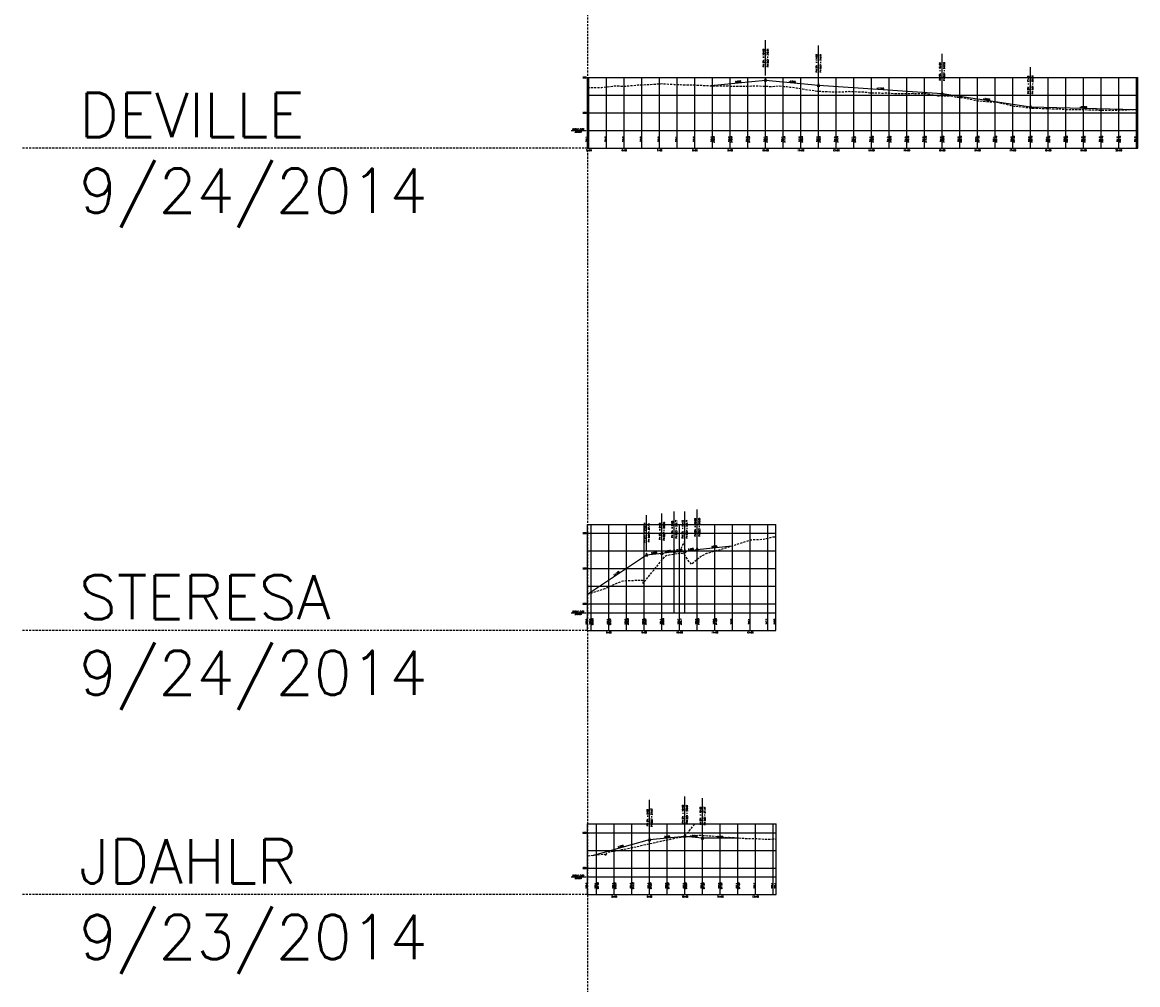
# Model space of a CAD drawing. Extents: x 114466 to 237039, y 16086 to 93345.
# Tile 68 of 81: x 219714 to 222872, y 35880 to 38605. Entities that reach past the tile are written whole.
import ezdxf
from ezdxf.enums import TextEntityAlignment as Align

# ---------------------------------------------------------------- set-up
doc = ezdxf.new("R2010")
doc.units = 0
doc.header["$LTSCALE"] = 50
doc.header["$MEASUREMENT"] = 0
doc.linetypes.add('HIDDEN_050%', pattern=[0.1875, 0.125, -0.0625])
doc.layers.get('0').update_dxf_attribs({"color": 1})
doc.layers.add('_CAB-PROF-TXT', color=31, linetype='HIDDEN_050%', plot=False)
for name, color, linetype in [('DEVILLE-PBASE', 101, 'Continuous'), ('DEVILLE-PEGC', 1, 'HIDDEN_050%'), ('DEVILLE-PEGCT', 101, 'Continuous'), ('DEVILLE-PFGC', 4, 'Continuous'), ('DEVILLE-PFGCT', 3, 'Continuous'), ('DEVILLE-PGRID', 251, 'Continuous'), ('DEVILLE-PGRIDT', 101, 'Continuous'), ('JDAHLR-PBASE', 101, 'Continuous'), ('JDAHLR-PEGC', 1, 'HIDDEN_050%'), ('JDAHLR-PEGCT', 101, 'Continuous'), ('JDAHLR-PFGC', 4, 'Continuous'), ('JDAHLR-PFGCT', 3, 'Continuous'), ('JDAHLR-PGRID', 251, 'Continuous'), ('JDAHLR-PGRIDT', 101, 'Continuous'), ('STERESA-PBASE', 101, 'Continuous'), ('STERESA-PEGC', 1, 'HIDDEN_050%'), ('STERESA-PEGCT', 101, 'Continuous'), ('STERESA-PFGC', 4, 'Continuous'), ('STERESA-PFGCT', 3, 'Continuous'), ('STERESA-PGRID', 251, 'Continuous'), ('STERESA-PGRIDT', 101, 'Continuous')]:
    doc.layers.add(name, color=color, linetype=linetype)
doc.styles.add('C10O', font='complex', dxfattribs={"oblique": 20, "height": 4.167})
doc.styles.add('L140', font='ROMANSM.shx', dxfattribs={"height": 14})
doc.styles.add('l80', font='ROMANSM.shx', dxfattribs={"height": 8})

# ---------------------------------------------------------------- blocks, each defined once
blk = doc.blocks.new('datum')
blk.add_line((-1.625, 0), (-0.125, 0))
at = {"style": 'C10O', "oblique": 20}
blk.add_text('DATUM ELEV', height=0.1389, dxfattribs=at).set_placement((-0.9375, 0.05), align=Align.CENTER)
blk.add_attdef('DATUM', text='', height=0.1389, dxfattribs=at).set_placement((-0.9375, -0.18889), align=Align.CENTER)
blk = doc.blocks.new('pvi2')
for p, q in [((0, 0.1), (-0.075, -0.05)), ((0.075, -0.05), (0, 0.1)), ((-0.075, -0.05), (0.075, -0.05))]:
    blk.add_line(p, q)
blk.add_circle((0, 0), 0.0125)
at = {"flags": 1}
for tag, p in [('K', (0, -0.005)), ('LENGTH', (0, -0.033))]:
    blk.add_attdef(tag, text='', height=0.01, dxfattribs=at).set_placement(p, align=Align.CENTER)

msp = doc.modelspace()

# ---------------------------------------------------------------- linework, layer by layer
at = {"layer": '_CAB-PROF-TXT'}
for p, q in [((221314.3069, 54640.73615), (221314.3069, 31935.7308)), ((221314.3069, 38248.57291), (219714.04508, 38248.57291)), ((221574.73919, 37107.29884), (221589.38066, 37134.78666)), ((221314.3069, 36883.44884), (219714.04508, 36883.44884)), ((221589.95014, 36301.0808), (221617.7706, 36334.9424)), ((221314.3069, 36135.7308), (219714.04508, 36135.7308))]:
    msp.add_line(p, q, dxfattribs=at)
at = {"layer": 'DEVILLE-PBASE'}
for p, q in [((221314.3069, 38248.57291), (221314.3069, 38298.57291)), ((221314.3069, 38298.57291), (222871.92376, 38298.57291)), ((221318.2169, 38248.57291), (221318.2169, 38298.57291)), ((221368.2169, 38248.57291), (221368.2169, 38298.57291)), ((221418.2169, 38248.57291), (221418.2169, 38298.57291)), ((221468.2169, 38248.57291), (221468.2169, 38298.57291)), ((221518.2169, 38248.57291), (221518.2169, 38298.57291)), ((221568.2169, 38248.57291), (221568.2169, 38298.57291)), ((221618.2169, 38248.57291), (221618.2169, 38298.57291)), ((221668.2169, 38248.57291), (221668.2169, 38298.57291)), ((221718.2169, 38248.57291), (221718.2169, 38298.57291)), ((221768.2169, 38248.57291), (221768.2169, 38298.57291)), ((221818.2169, 38248.57291), (221818.2169, 38298.57291)), ((221868.2169, 38248.57291), (221868.2169, 38298.57291)), ((221918.2169, 38248.57291), (221918.2169, 38298.57291)), ((221968.2169, 38248.57291), (221968.2169, 38298.57291)), ((222018.2169, 38248.57291), (222018.2169, 38298.57291)), ((222068.2169, 38248.57291), (222068.2169, 38298.57291)), ((222118.2169, 38248.57291), (222118.2169, 38298.57291)), ((222168.2169, 38248.57291), (222168.2169, 38298.57291)), ((222218.2169, 38248.57291), (222218.2169, 38298.57291)), ((222268.2169, 38248.57291), (222268.2169, 38298.57291)), ((222318.2169, 38248.57291), (222318.2169, 38298.57291)), ((222368.2169, 38248.57291), (222368.2169, 38298.57291)), ((222418.2169, 38248.57291), (222418.2169, 38298.57291)), ((222468.2169, 38248.57291), (222468.2169, 38298.57291)), ((222518.2169, 38248.57291), (222518.2169, 38298.57291)), ((222568.2169, 38248.57291), (222568.2169, 38298.57291)), ((222618.2169, 38248.57291), (222618.2169, 38298.57291)), ((222668.2169, 38248.57291), (222668.2169, 38298.57291)), ((222718.2169, 38248.57291), (222718.2169, 38298.57291)), ((222768.2169, 38248.57291), (222768.2169, 38298.57291)), ((222818.2169, 38248.57291), (222818.2169, 38298.57291)), ((222868.2169, 38248.57291), (222868.2169, 38298.57291)), ((222871.92376, 38248.57291), (222871.92376, 38298.57291)), ((221314.3069, 38248.57291), (222871.92376, 38248.57291))]:
    msp.add_line(p, q, dxfattribs=at)
at = {"layer": 'DEVILLE-PEGC', "flags": 128}
msp.add_lwpolyline([(221314.3069, 38419.17086), (221320.72657, 38420.3945), (221350.00024, 38420.90724), (221354.84108, 38420.64996), (221358.79778, 38421.20806), (221388.95595, 38424.79055), (221420.7973, 38424.66223), (221423.07085, 38424.59293), (221425.85239, 38424.79881), (221457.18547, 38427.62202), (221482.79683, 38428.86737), (221491.29996, 38429.05934), (221501.70295, 38429.94679), (221525.41438, 38431.60376), (221544.79506, 38430.06928), (221559.52907, 38429.36731), (221574.70307, 38428.63994), (221577.38559, 38428.51139), (221608.29076, 38428.22374), (221648.72785, 38426.1492), (221680.0922, 38424.44099), (221686.55452, 38424.92395), (221695.81738, 38424.81383), (221702.47331, 38424.78075), (221712.16181, 38424.7326), (221727.42434, 38424.28658), (221727.44543, 38424.28658), (221737.82579, 38424.0298), (221742.91492, 38423.82422), (221759.05239, 38424.1789), (221759.07348, 38424.1789), (221767.21462, 38424.41232), (221767.21498, 38424.41232), (221789.82141, 38425.09099), (221790.13933, 38425.10289), (221790.53548, 38425.12298), (221790.65621, 38425.15676), (221794.11893, 38425.37321), (221794.80703, 38425.36627), (221806.4772, 38424.62865), (221829.61581, 38423.6312), (221833.95, 38423.26011), (221835.78332, 38423.23305), (221836.14955, 38423.25361), (221837.41681, 38423.36769), (221856.56344, 38424.95625), (221870.84119, 38423.6761), (221878.11267, 38423.03032), (221879.00455, 38422.9294), (221882.00123, 38422.53299), (221887.77464, 38421.70321), (221905.83638, 38419.63045), (221916.08576, 38418.02719), (221920.32515, 38417.10485), (221921.34242, 38416.75892), (221922.67272, 38416.61314), (221939.12478, 38413.88134), (221972.41164, 38409.64102), (221974.83127, 38409.69223), (222007.55964, 38408.29836), (222020.23771, 38407.96839), (222039.1666, 38408.48062), (222039.18769, 38408.48062), (222046.7444, 38408.93733), (222054.67909, 38409.64313), (222055.61528, 38409.59231), (222070.79465, 38409.01833), (222070.81574, 38409.01833), (222102.4227, 38407.44976), (222102.44379, 38407.44976), (222103.57088, 38407.3814), (222112.8091, 38405.82911), (222134.05075, 38405.1673), (222134.07184, 38405.1673), (222151.7177, 38404.74439), (222158.37344, 38405.36223), (222165.6788, 38404.91727), (222165.69989, 38404.91727), (222189.60013, 38403.24202), (222197.30685, 38403.11923), (222197.32794, 38403.11923), (222198.56798, 38403.12307), (222201.04032, 38403.31998), (222228.9349, 38403.80244), (222228.95599, 38403.80244), (222235.47157, 38404.02908), (222239.44817, 38403.82674), (222239.44894, 38403.82674), (222253.58083, 38403.16032), (222271.14622, 38403.82227), (222305.29552, 38396.87027), (222306.79221, 38396.64887), (222307.56208, 38396.66446), (222342.43843, 38397.04789), (222361.54445, 38392.6511), (222378.08467, 38391.8858), (222410.23957, 38384.59328), (222415.52682, 38384.14912), (222421.12698, 38382.99656), (222469.50806, 38378.83458), (222481.43098, 38377.06792), (222485.10499, 38376.52631), (222513.03794, 38369.96066), (222513.05902, 38369.96066), (222521.85171, 38367.96703), (222522.96483, 38367.76104), (222544.66598, 38365.50217), (222544.68707, 38365.50217), (222562.14862, 38363.29466), (222571.13088, 38362.22128), (222576.29403, 38362.12575), (222576.31512, 38362.12575), (222600.19346, 38361.26914), (222600.20254, 38361.26914), (222607.01056, 38360.97486), (222619.25726, 38360.71336), (222655.01456, 38359.61093), (222667.26126, 38358.35958), (222703.01781, 38358.35213), (222715.26426, 38357.91077), (222751.02156, 38357.31487), (222763.26826, 38356.5138), (222799.02481, 38355.75774), (222811.27126, 38356.54861), (222847.02856, 38357.80746), (222859.27526, 38357.84445), (222871.92276, 38358.09475)], dxfattribs=at)
at = {"layer": 'DEVILLE-PFGC'}
for p, q in [((221663.76615, 38426.17784), (221818.2169, 38441.62291)), ((221818.2169, 38441.62291), (221968.2169, 38426.62291)), ((221968.2169, 38426.62291), (222318.2169, 38403.08687)), ((222318.2169, 38403.08687), (222568.2169, 38365.58687)), ((222568.2169, 38365.58687), (222867.90195, 38358.09475))]:
    msp.add_line(p, q, dxfattribs=at)
at = {"layer": 'DEVILLE-PFGCT'}
for p, q in [((221818.2169, 38454.12291), (221818.2169, 38554.12291)), ((221968.2169, 38439.12291), (221968.2169, 38539.12291)), ((222318.2169, 38415.58687), (222318.2169, 38515.58687)), ((222568.2169, 38378.08687), (222568.2169, 38478.08687))]:
    msp.add_line(p, q, dxfattribs=at)
at = {"layer": 'DEVILLE-PGRID'}
for p, q in [((221314.3069, 38298.57291), (221314.3069, 38448.57291)), ((221314.3069, 38448.57291), (222871.92376, 38448.57291)), ((221318.2169, 38298.57291), (221318.2169, 38448.57291)), ((221368.2169, 38298.57291), (221368.2169, 38448.57291)), ((221418.2169, 38298.57291), (221418.2169, 38448.57291)), ((221468.2169, 38298.57291), (221468.2169, 38448.57291)), ((221518.2169, 38298.57291), (221518.2169, 38448.57291)), ((221568.2169, 38298.57291), (221568.2169, 38448.57291)), ((221618.2169, 38298.57291), (221618.2169, 38448.57291)), ((221668.2169, 38298.57291), (221668.2169, 38448.57291)), ((221718.2169, 38298.57291), (221718.2169, 38448.57291)), ((221768.2169, 38298.57291), (221768.2169, 38448.57291)), ((221818.2169, 38298.57291), (221818.2169, 38448.57291)), ((221868.2169, 38298.57291), (221868.2169, 38448.57291)), ((221918.2169, 38298.57291), (221918.2169, 38448.57291)), ((221968.2169, 38298.57291), (221968.2169, 38448.57291)), ((222018.2169, 38298.57291), (222018.2169, 38448.57291)), ((222068.2169, 38298.57291), (222068.2169, 38448.57291)), ((222118.2169, 38298.57291), (222118.2169, 38448.57291)), ((222168.2169, 38298.57291), (222168.2169, 38448.57291)), ((222218.2169, 38298.57291), (222218.2169, 38448.57291)), ((222268.2169, 38298.57291), (222268.2169, 38448.57291)), ((222318.2169, 38298.57291), (222318.2169, 38448.57291)), ((222368.2169, 38298.57291), (222368.2169, 38448.57291)), ((222418.2169, 38298.57291), (222418.2169, 38448.57291)), ((222468.2169, 38298.57291), (222468.2169, 38448.57291)), ((222518.2169, 38298.57291), (222518.2169, 38448.57291)), ((222568.2169, 38298.57291), (222568.2169, 38448.57291)), ((222618.2169, 38298.57291), (222618.2169, 38448.57291)), ((222668.2169, 38298.57291), (222668.2169, 38448.57291)), ((222718.2169, 38298.57291), (222718.2169, 38448.57291)), ((222768.2169, 38298.57291), (222768.2169, 38448.57291)), ((222818.2169, 38298.57291), (222818.2169, 38448.57291)), ((222868.2169, 38298.57291), (222868.2169, 38448.57291)), ((222871.92376, 38298.57291), (222871.92376, 38448.57291)), ((221314.3069, 38398.57291), (222871.92376, 38398.57291)), ((221314.3069, 38348.57291), (222871.92376, 38348.57291))]:
    msp.add_line(p, q, dxfattribs=at)
at = {"layer": 'JDAHLR-PBASE'}
for p, q in [((221314.3069, 36135.7308), (221314.3069, 36185.7308)), ((221314.3069, 36185.7308), (221848.78072, 36185.7308)), ((221339.95014, 36135.7308), (221339.95014, 36185.7308)), ((221389.95014, 36135.7308), (221389.95014, 36185.7308)), ((221439.95014, 36135.7308), (221439.95014, 36185.7308)), ((221489.95014, 36135.7308), (221489.95014, 36185.7308)), ((221539.95014, 36135.7308), (221539.95014, 36185.7308)), ((221589.95014, 36135.7308), (221589.95014, 36185.7308)), ((221639.95014, 36135.7308), (221639.95014, 36185.7308)), ((221689.95014, 36135.7308), (221689.95014, 36185.7308)), ((221739.95014, 36135.7308), (221739.95014, 36185.7308)), ((221789.95014, 36135.7308), (221789.95014, 36185.7308)), ((221839.95014, 36135.7308), (221839.95014, 36185.7308)), ((221848.78072, 36135.7308), (221848.78072, 36185.7308)), ((221314.3069, 36135.7308), (221848.78072, 36135.7308))]:
    msp.add_line(p, q, dxfattribs=at)
at = {"layer": 'JDAHLR-PEGC', "flags": 128}
msp.add_lwpolyline([(221314.3069, 36244.93749), (221321.5844, 36245.93018), (221362.31631, 36250.03945), (221365.93758, 36245.99301), (221368.81477, 36253.43003), (221369.55613, 36254.21913), (221372.57355, 36256.26975), (221375.0851, 36256.44705), (221396.75498, 36259.98842), (221408.44038, 36262.13585), (221411.20332, 36263.02417), (221427.48098, 36266.15235), (221441.50322, 36268.60723), (221466.55499, 36274.17146), (221469.95054, 36275.29178), (221483.8368, 36278.43828), (221517.42081, 36285.8846), (221537.40784, 36289.94716), (221565.51408, 36295.92211), (221569.90498, 36296.88004), (221605.13842, 36300.62837), (221605.987, 36300.70396), (221606.21405, 36300.7357), (221606.62384, 36300.78039), (221623.40353, 36303.06907), (221628.89578, 36303.81907), (221629.03474, 36303.83849), (221629.27939, 36303.81349), (221633.22867, 36303.58507), (221657.82485, 36302.09416), (221660.09348, 36301.97108), (221686.43562, 36300.05465), (221686.70883, 36300.02625), (221687.40734, 36299.97395), (221711.37375, 36297.5598), (221714.32477, 36297.78719), (221714.93883, 36297.76265), (221720.22078, 36297.42658), (221760.15479, 36294.70639), (221770.38101, 36294.50755), (221806.27386, 36293.64836), (221807.94493, 36293.25818), (221816.78255, 36292.66389), (221820.09651, 36292.66041), (221841.65918, 36292.93676), (221848.77972, 36292.92325)], dxfattribs=at)
at = {"layer": 'JDAHLR-PFGC'}
for p, q in [((221328.18902, 36246.59649), (221489.95014, 36291.0808)), ((221489.95014, 36291.0808), (221589.95014, 36301.0808)), ((221589.95014, 36301.0808), (221639.95014, 36296.0808)), ((221639.95014, 36296.0808), (221739.95014, 36296.08267))]:
    msp.add_line(p, q, dxfattribs=at)
at = {"layer": 'JDAHLR-PFGCT'}
for p, q in [((221589.95014, 36313.5808), (221589.95014, 36413.5808)), ((221489.95014, 36303.5808), (221489.95014, 36403.5808)), ((221639.95014, 36308.5808), (221639.95014, 36408.5808))]:
    msp.add_line(p, q, dxfattribs=at)
at = {"layer": 'JDAHLR-PGRID'}
for p, q in [((221314.3069, 36185.7308), (221314.3069, 36335.7308)), ((221314.3069, 36335.7308), (221848.78072, 36335.7308)), ((221339.95014, 36185.7308), (221339.95014, 36335.7308)), ((221389.95014, 36185.7308), (221389.95014, 36335.7308)), ((221439.95014, 36185.7308), (221439.95014, 36335.7308)), ((221489.95014, 36185.7308), (221489.95014, 36335.7308)), ((221539.95014, 36185.7308), (221539.95014, 36335.7308)), ((221589.95014, 36185.7308), (221589.95014, 36335.7308)), ((221639.95014, 36185.7308), (221639.95014, 36335.7308)), ((221689.95014, 36185.7308), (221689.95014, 36335.7308)), ((221739.95014, 36185.7308), (221739.95014, 36335.7308)), ((221789.95014, 36185.7308), (221789.95014, 36335.7308)), ((221839.95014, 36185.7308), (221839.95014, 36335.7308)), ((221848.78072, 36185.7308), (221848.78072, 36335.7308)), ((221314.3069, 36310.7308), (221848.78072, 36310.7308)), ((221314.3069, 36260.7308), (221848.78072, 36260.7308)), ((221314.3069, 36210.7308), (221848.78072, 36210.7308))]:
    msp.add_line(p, q, dxfattribs=at)
at = {"layer": 'STERESA-PBASE'}
for p, q in [((221314.3069, 36883.44884), (221314.3069, 36933.44884)), ((221314.3069, 36933.44884), (221846.97253, 36933.44884)), ((221324.73919, 36883.44884), (221324.73919, 36933.44884)), ((221374.73919, 36883.44884), (221374.73919, 36933.44884)), ((221424.73919, 36883.44884), (221424.73919, 36933.44884)), ((221474.73919, 36883.44884), (221474.73919, 36933.44884)), ((221524.73919, 36883.44884), (221524.73919, 36933.44884)), ((221574.73919, 36883.44884), (221574.73919, 36933.44884)), ((221624.73919, 36883.44884), (221624.73919, 36933.44884)), ((221674.73919, 36883.44884), (221674.73919, 36933.44884)), ((221724.73919, 36883.44884), (221724.73919, 36933.44884)), ((221774.73919, 36883.44884), (221774.73919, 36933.44884)), ((221824.73919, 36883.44884), (221824.73919, 36933.44884)), ((221846.97253, 36883.44884), (221846.97253, 36933.44884)), ((221314.3069, 36883.44884), (221846.97253, 36883.44884))]:
    msp.add_line(p, q, dxfattribs=at)
at = {"layer": 'STERESA-PEGC', "flags": 128}
msp.add_lwpolyline([(221314.3069, 36986.10409), (221331.95982, 36991.89244), (221331.98091, 36991.89244), (221356.75245, 36999.76868), (221362.92276, 37002.19839), (221363.58787, 37002.27266), (221363.60896, 37002.27266), (221364.60397, 37002.42682), (221395.21592, 37016.12136), (221395.23701, 37016.12136), (221414.39527, 37024.03406), (221426.84397, 37024.63325), (221426.86506, 37024.63325), (221458.47202, 37025.64272), (221458.49311, 37025.64272), (221463.49857, 37025.75438), (221468.9399, 37025.86856), (221470.06428, 37025.67812), (221471.21016, 37016.6703), (221471.23706, 37016.45883), (221473.39266, 37019.10096), (221526.45631, 37084.14142), (221527.87362, 37085.69738), (221533.20749, 37093.44031), (221533.25941, 37093.51031), (221533.29948, 37093.53437), (221537.0991, 37095.82593), (221537.16699, 37095.83781), (221539.76744, 37096.32752), (221556.40669, 37099.44987), (221556.85249, 37099.5377), (221575.18161, 37102.15731), (221576.57567, 37102.41246), (221579.26067, 37102.3706), (221585.55574, 37101.09673), (221586.63618, 37100.5479), (221599.69098, 37080.05607), (221607.62003, 37071.15536), (221636.87409, 37094.20712), (221652.466, 37101.82153), (221706.09622, 37117.33731), (221712.88378, 37119.53113), (221732.92523, 37126.05677), (221736.25782, 37127.11352), (221764.53219, 37136.18414), (221764.55328, 37136.18414), (221776.52995, 37139.67499), (221779.65304, 37140.2822), (221796.16024, 37141.11889), (221796.18133, 37141.11889), (221812.35488, 37141.44579), (221819.5845, 37143.44173), (221819.59305, 37143.44173), (221839.7212, 37148.6917), (221846.97153, 37148.53655)], dxfattribs=at)
at = {"layer": 'STERESA-PFGC'}
for p, q in [((221524.73919, 37101.69884), (221559.73919, 37107.29884)), ((221524.73919, 37101.69884), (221559.73919, 37107.29884)), ((221559.73919, 37107.29884), (221589.73919, 37107.29884)), ((221559.73919, 37107.29884), (221589.73919, 37107.29884)), ((221589.73919, 37107.29884), (221624.73919, 37112.89884)), ((221589.73919, 37107.29884), (221624.73919, 37112.89884)), ((221624.73919, 37112.89884), (221722.55622, 37122.68055)), ((221624.73919, 37112.89884), (221722.55622, 37122.68055)), ((221314.3069, 36986.10409), (221481.6771, 37097.39263)), ((221314.3069, 36986.10409), (221481.6771, 37097.39263)), ((221481.6771, 37097.39263), (221524.73919, 37101.69884)), ((221481.6771, 37097.39263), (221524.73919, 37101.69884))]:
    msp.add_line(p, q, dxfattribs=at)
at = {"layer": 'STERESA-PFGCT'}
for p, q in [((221481.6771, 37109.89263), (221481.6771, 37209.89263)), ((221524.73919, 37114.19884), (221524.73919, 37214.19884)), ((221559.73919, 37119.79884), (221559.73919, 37219.79884)), ((221589.73919, 37119.79884), (221589.73919, 37219.79884)), ((221624.73919, 37125.39884), (221624.73919, 37225.39884))]:
    msp.add_line(p, q, dxfattribs=at)
at = {"layer": 'STERESA-PGRID'}
for p, q in [((221314.3069, 36933.44884), (221314.3069, 37183.44884)), ((221314.3069, 37183.44884), (221846.97253, 37183.44884)), ((221324.73919, 36933.44884), (221324.73919, 37183.44884)), ((221374.73919, 36933.44884), (221374.73919, 37183.44884)), ((221424.73919, 36933.44884), (221424.73919, 37183.44884)), ((221474.73919, 36933.44884), (221474.73919, 37183.44884)), ((221524.73919, 36933.44884), (221524.73919, 37183.44884)), ((221559.73919, 36933.44884), (221559.73919, 37183.44884)), ((221574.73919, 36933.44884), (221574.73919, 37183.44884)), ((221589.73919, 36933.44884), (221589.73919, 37183.44884)), ((221624.73919, 36933.44884), (221624.73919, 37183.44884)), ((221674.73919, 36933.44884), (221674.73919, 37183.44884)), ((221724.73919, 36933.44884), (221724.73919, 37183.44884)), ((221774.73919, 36933.44884), (221774.73919, 37183.44884)), ((221824.73919, 36933.44884), (221824.73919, 37183.44884)), ((221846.97253, 36933.44884), (221846.97253, 37183.44884)), ((221314.3069, 37158.44884), (221846.97253, 37158.44884)), ((221314.3069, 37108.44884), (221846.97253, 37108.44884)), ((221314.3069, 37058.44884), (221846.97253, 37058.44884)), ((221314.3069, 37008.44884), (221846.97253, 37008.44884)), ((221314.3069, 36958.44884), (221846.97253, 36958.44884))]:
    msp.add_line(p, q, dxfattribs=at)

# ---------------------------------------------------------------- block references
at = {"layer": 'DEVILLE-PBASE', "xscale": 28.79769618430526, "yscale": 28.79769618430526, "zscale": 28.79769618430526}
msp.add_blockref('datum', (221314.3069, 38298.57291), dxfattribs=at).add_auto_attribs({'DATUM': '290.00'})
at = {"layer": 'DEVILLE-PFGC', "xscale": 48.01920768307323, "yscale": 48.01920768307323, "zscale": 48.01920768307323}
for p in [(221818.2169, 38441.62291), (221968.2169, 38426.62291), (222318.2169, 38403.08687), (222568.2169, 38365.58687)]:
    msp.add_blockref('pvi2', p, dxfattribs=at)
at = {"layer": 'JDAHLR-PBASE', "xscale": 28.79769618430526, "yscale": 28.79769618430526, "zscale": 28.79769618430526}
msp.add_blockref('datum', (221314.3069, 36185.7308), dxfattribs=at).add_auto_attribs({'DATUM': '255.00'})
at = {"layer": 'JDAHLR-PFGC', "xscale": 48.01920768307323, "yscale": 48.01920768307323, "zscale": 48.01920768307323}
for p in [(221489.95014, 36291.0808), (221589.95014, 36301.0808), (221639.95014, 36296.0808)]:
    msp.add_blockref('pvi2', p, dxfattribs=at)
at = {"layer": 'STERESA-PBASE', "xscale": 28.79769618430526, "yscale": 28.79769618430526, "zscale": 28.79769618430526}
msp.add_blockref('datum', (221314.3069, 36933.44884), dxfattribs=at).add_auto_attribs({'DATUM': '275.00'})
at = {"layer": 'STERESA-PFGC', "xscale": 48.01920768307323, "yscale": 48.01920768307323, "zscale": 48.01920768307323}
for p in [(221524.73919, 37101.69884), (221524.73919, 37101.69884), (221559.73919, 37107.29884), (221559.73919, 37107.29884), (221589.73919, 37107.29884), (221589.73919, 37107.29884), (221624.73919, 37112.89884), (221624.73919, 37112.89884), (221481.6771, 37097.39263), (221481.6771, 37097.39263)]:
    msp.add_blockref('pvi2', p, dxfattribs=at)

# ---------------------------------------------------------------- texts
at = {"layer": '_CAB-PROF-TXT', "style": 'L140'}
for s, p in [('DEVILLE', (219874.98971, 38280.05869)), ('9/24/2014', (219874.98971, 38065.77298)), ('STERESA', (219874.98971, 36914.93462)), ('9/24/2014', (219874.98971, 36700.64891)), ('JDAHLR', (219874.98971, 36167.21658)), ('9/23/2014', (219874.98971, 35952.93086))]:
    msp.add_text(s, height=125, dxfattribs=at).set_placement(p)
at = {"layer": 'DEVILLE-PEGCT', "style": 'l80'}
for s, p in [('314.1', (221314.3069, 38273.57291)), ('314.3', (221318.2169, 38273.57291)), ('314.8', (221368.2169, 38273.57291)), ('315.2', (221418.2169, 38273.57291)), ('315.9', (221468.2169, 38273.57291)), ('316.5', (221518.2169, 38273.57291)), ('316.1', (221568.2169, 38273.57291)), ('315.8', (221618.2169, 38273.57291)), ('315.3', (221668.2169, 38273.57291)), ('315.2', (221718.2169, 38273.57291)), ('315.2', (221768.2169, 38273.57291)), ('315.1', (221818.2169, 38273.57291)), ('315.1', (221868.2169, 38273.57291)), ('313.8', (221918.2169, 38273.57291)), ('312.3', (221968.2169, 38273.57291)), ('311.9', (222018.2169, 38273.57291)), ('312.1', (222068.2169, 38273.57291)), ('311.4', (222118.2169, 38273.57291)), ('311.2', (222168.2169, 38273.57291)), ('311.0', (222218.2169, 38273.57291)), ('311.0', (222268.2169, 38273.57291)), ('309.6', (222318.2169, 38273.57291)), ('308.8', (222368.2169, 38273.57291)), ('307.0', (222418.2169, 38273.57291)), ('306.1', (222468.2169, 38273.57291)), ('304.0', (222518.2169, 38273.57291)), ('302.8', (222568.2169, 38273.57291)), ('302.4', (222618.2169, 38273.57291)), ('302.0', (222668.2169, 38273.57291)), ('301.9', (222718.2169, 38273.57291)), ('301.6', (222768.2169, 38273.57291)), ('301.6', (222818.2169, 38273.57291)), ('301.9', (222868.2169, 38273.57291)), ('301.9', (222871.92376, 38273.57291))]:
    msp.add_text(s, height=4, rotation=90, dxfattribs=at).set_placement(p, align=Align.BOTTOM_CENTER)
for s, p in [('5+00', (221318.2169, 38242.57291)), ('6+00', (221418.2169, 38242.57291)), ('7+00', (221518.2169, 38242.57291)), ('8+00', (221618.2169, 38242.57291)), ('9+00', (221718.2169, 38242.57291)), ('10+00', (221818.2169, 38242.57291)), ('11+00', (221918.2169, 38242.57291)), ('12+00', (222018.2169, 38242.57291)), ('13+00', (222118.2169, 38242.57291)), ('14+00', (222218.2169, 38242.57291)), ('15+00', (222318.2169, 38242.57291)), ('16+00', (222418.2169, 38242.57291)), ('17+00', (222518.2169, 38242.57291)), ('18+00', (222618.2169, 38242.57291)), ('19+00', (222718.2169, 38242.57291)), ('20+00', (222818.2169, 38242.57291))]:
    msp.add_text(s, height=4, dxfattribs=at).set_placement(p, align=Align.MIDDLE_CENTER)
at = {"layer": 'DEVILLE-PFGCT', "style": 'l80'}
for s, p in [('PVI STA  = 10+00', (221814.2169, 38504.12291)), ('PVI STA  = 11+50', (221964.2169, 38489.12291)), ('PVI STA  = 15+00', (222314.2169, 38465.58687)), ('PVI STA  = 17+50', (222564.2169, 38428.08687))]:
    msp.add_text(s, height=4, rotation=90, dxfattribs=at).set_placement(p, align=Align.CENTER)
for s, p in [('PVI ELEV = 318.61', (221822.2169, 38504.12291)), ('PVI ELEV = 315.61', (221972.2169, 38489.12291)), ('PVI ELEV = 310.90', (222322.2169, 38465.58687)), ('PVI ELEV = 303.40', (222572.2169, 38428.08687)), ('315.61', (221669.55023, 38273.57291)), ('316.61', (221719.55023, 38273.57291)), ('317.61', (221769.55023, 38273.57291)), ('318.61', (221819.55023, 38273.57291)), ('318.61', (221819.55023, 38273.57291)), ('317.61', (221869.55023, 38273.57291)), ('316.61', (221919.55023, 38273.57291)), ('315.61', (221969.55023, 38273.57291)), ('315.61', (221969.55023, 38273.57291)), ('314.94', (222019.55023, 38273.57291)), ('314.27', (222069.55023, 38273.57291)), ('313.59', (222119.55023, 38273.57291)), ('312.92', (222169.55023, 38273.57291)), ('312.25', (222219.55023, 38273.57291)), ('311.58', (222269.55023, 38273.57291)), ('310.90', (222319.55023, 38273.57291)), ('310.90', (222319.55023, 38273.57291)), ('309.40', (222369.55023, 38273.57291)), ('307.90', (222419.55023, 38273.57291)), ('306.40', (222469.55023, 38273.57291)), ('304.90', (222519.55023, 38273.57291)), ('303.40', (222569.55023, 38273.57291)), ('303.40', (222569.55023, 38273.57291)), ('303.15', (222619.55023, 38273.57291)), ('302.90', (222669.55023, 38273.57291)), ('302.65', (222719.55023, 38273.57291)), ('302.40', (222769.55023, 38273.57291)), ('302.15', (222819.55023, 38273.57291))]:
    msp.add_text(s, height=4, rotation=90, dxfattribs=at).set_placement(p, align=Align.TOP_CENTER)
for s, rotation, p in [('2.00%', 5.71059314, (221740.99152, 38433.90038)), ('-2.00%', 354.28940686, (221893.2169, 38434.12291)), ('-1.34%', 356.15288929, (222143.2169, 38414.85489)), ('-3.00%', 351.46923439, (222443.2169, 38384.33687)), ('-0.50%', 358.56790382, (222718.05943, 38361.84081))]:
    msp.add_text(s, height=4, rotation=rotation, dxfattribs=at).set_placement(p, align=Align.BOTTOM_CENTER)
at = {"layer": 'DEVILLE-PGRIDT', "style": 'l80'}
for s, p in [('320', (221310.8069, 38448.57291)), ('300', (221310.8069, 38348.57291))]:
    msp.add_text(s, height=4, dxfattribs=at).set_placement(p, align=Align.MIDDLE_RIGHT)
at = {"layer": 'JDAHLR-PEGCT', "style": 'l80'}
for s, p in [('266.8', (221314.3069, 36160.7308)), ('267.4', (221339.95014, 36160.7308)), ('269.6', (221389.95014, 36160.7308)), ('271.5', (221439.95014, 36160.7308)), ('273.8', (221489.95014, 36160.7308)), ('276.0', (221539.95014, 36160.7308)), ('277.7', (221589.95014, 36160.7308)), ('278.5', (221639.95014, 36160.7308)), ('277.8', (221689.95014, 36160.7308)), ('277.1', (221739.95014, 36160.7308)), ('276.7', (221789.95014, 36160.7308)), ('276.4', (221839.95014, 36160.7308)), ('276.4', (221848.78072, 36160.7308))]:
    msp.add_text(s, height=4, rotation=90, dxfattribs=at).set_placement(p, align=Align.BOTTOM_CENTER)
for s, p in [('8+00', (221389.95014, 36129.7308)), ('9+00', (221489.95014, 36129.7308)), ('10+00', (221589.95014, 36129.7308)), ('11+00', (221689.95014, 36129.7308)), ('12+00', (221789.95014, 36129.7308))]:
    msp.add_text(s, height=4, dxfattribs=at).set_placement(p, align=Align.MIDDLE_CENTER)
at = {"layer": 'JDAHLR-PFGCT', "style": 'l80'}
for s, p in [('PVI STA  = 10+00', (221585.95014, 36363.5808)), ('PVI STA  = 10+50', (221635.95014, 36358.5808)), ('PVI STA  = 9+00', (221485.95014, 36353.5808))]:
    msp.add_text(s, height=4, rotation=90, dxfattribs=at).set_placement(p, align=Align.CENTER)
for s, p in [('PVI ELEV = 278.07', (221593.95014, 36363.5808)), ('PVI ELEV = 277.07', (221643.95014, 36358.5808)), ('PVI ELEV = 276.07', (221493.95014, 36353.5808)), ('267.82', (221341.28348, 36160.7308)), ('270.57', (221391.28348, 36160.7308)), ('273.32', (221441.28348, 36160.7308)), ('276.07', (221491.28348, 36160.7308)), ('276.07', (221491.28348, 36160.7308)), ('277.07', (221541.28348, 36160.7308)), ('278.07', (221591.28348, 36160.7308)), ('278.07', (221591.28348, 36160.7308)), ('277.07', (221641.28348, 36160.7308)), ('277.07', (221641.28348, 36160.7308)), ('277.07', (221691.28348, 36160.7308)), ('277.07', (221741.28348, 36160.7308))]:
    msp.add_text(s, height=4, rotation=90, dxfattribs=at).set_placement(p, align=Align.TOP_CENTER)
for s, rotation, p in [('2.00%', 5.71059314, (221539.95014, 36296.0808)), ('-2.00%', 354.28940686, (221614.95014, 36298.5808)), ('0.00%', 0.00107387, (221689.95014, 36296.08174)), ('5.50%', 15.37625125, (221409.06958, 36268.83864))]:
    msp.add_text(s, height=4, rotation=rotation, dxfattribs=at).set_placement(p, align=Align.BOTTOM_CENTER)
at = {"layer": 'JDAHLR-PGRIDT', "style": 'l80'}
for s, p in [('280', (221310.8069, 36310.7308)), ('260', (221310.8069, 36210.7308))]:
    msp.add_text(s, height=4, dxfattribs=at).set_placement(p, align=Align.MIDDLE_RIGHT)
at = {"layer": 'STERESA-PEGCT', "style": 'l80'}
for s, p in [('285.5', (221314.3069, 36908.44884)), ('286.2', (221324.73919, 36908.44884)), ('289.7', (221374.73919, 36908.44884)), ('293.2', (221424.73919, 36908.44884)), ('292.5', (221474.73919, 36908.44884)), ('304.7', (221524.73919, 36908.44884)), ('308.7', (221574.73919, 36908.44884)), ('305.2', (221624.73919, 36908.44884)), ('310.0', (221674.73919, 36908.44884)), ('313.0', (221724.73919, 36908.44884)), ('316.1', (221774.73919, 36908.44884)), ('317.3', (221824.73919, 36908.44884)), ('318.0', (221846.97253, 36908.44884))]:
    msp.add_text(s, height=4, rotation=90, dxfattribs=at).set_placement(p, align=Align.BOTTOM_CENTER)
for s, p in [('8+00', (221374.73919, 36877.44884)), ('9+00', (221474.73919, 36877.44884)), ('10+00', (221574.73919, 36877.44884)), ('11+00', (221674.73919, 36877.44884)), ('12+00', (221774.73919, 36877.44884))]:
    msp.add_text(s, height=4, dxfattribs=at).set_placement(p, align=Align.MIDDLE_CENTER)
at = {"layer": 'STERESA-PFGCT', "style": 'l80'}
for s, p in [('PVI STA  = 9+06.94', (221477.6771, 37159.89263)), ('PVI STA  = 9+50', (221520.73919, 37164.19884)), ('PVI STA  = 9+85', (221555.73919, 37169.79884)), ('PVI STA  = 10+15', (221585.73919, 37169.79884)), ('PVI STA  = 10+50', (221620.73919, 37175.39884))]:
    msp.add_text(s, height=4, rotation=90, dxfattribs=at).set_placement(p, align=Align.CENTER)
for s, p in [('PVI ELEV = 307.79', (221485.6771, 37159.89263)), ('PVI ELEV = 308.65', (221528.73919, 37164.19884)), ('PVI ELEV = 309.77', (221563.73919, 37169.79884)), ('PVI ELEV = 309.77', (221593.73919, 37169.79884)), ('PVI ELEV = 310.89', (221628.73919, 37175.39884)), ('286.92', (221326.07252, 36908.44884)), ('293.57', (221376.07252, 36908.44884)), ('300.22', (221426.07252, 36908.44884)), ('306.87', (221476.07252, 36908.44884)), ('308.65', (221526.07252, 36908.44884)), ('308.65', (221526.07252, 36908.44884)), ('309.77', (221576.07252, 36908.44884)), ('310.89', (221626.07252, 36908.44884)), ('310.89', (221626.07252, 36908.44884)), ('311.89', (221676.07252, 36908.44884))]:
    msp.add_text(s, height=4, rotation=90, dxfattribs=at).set_placement(p, align=Align.TOP_CENTER)
for s, rotation, p in [('2.00%', 5.71059314, (221503.20814, 37099.54574)), ('3.20%', 9.09027692, (221542.23919, 37104.49884)), ('3.20%', 9.09027692, (221607.23919, 37110.09884)), ('2.00%', 5.71059314, (221673.6477, 37117.7897)), ('13.30%', 33.62090547, (221397.992, 37041.74836))]:
    msp.add_text(s, height=4, rotation=rotation, dxfattribs=at).set_placement(p, align=Align.BOTTOM_CENTER)
msp.add_text('0.00%', height=4, dxfattribs=at).set_placement((221574.73919, 37107.29884), align=Align.BOTTOM_CENTER)
at = {"layer": 'STERESA-PGRIDT', "style": 'l80'}
for s, p in [('320', (221310.8069, 37158.44884)), ('300', (221310.8069, 37058.44884)), ('280', (221310.8069, 36958.44884))]:
    msp.add_text(s, height=4, dxfattribs=at).set_placement(p, align=Align.MIDDLE_RIGHT)

doc.saveas('drawing.dxf')
